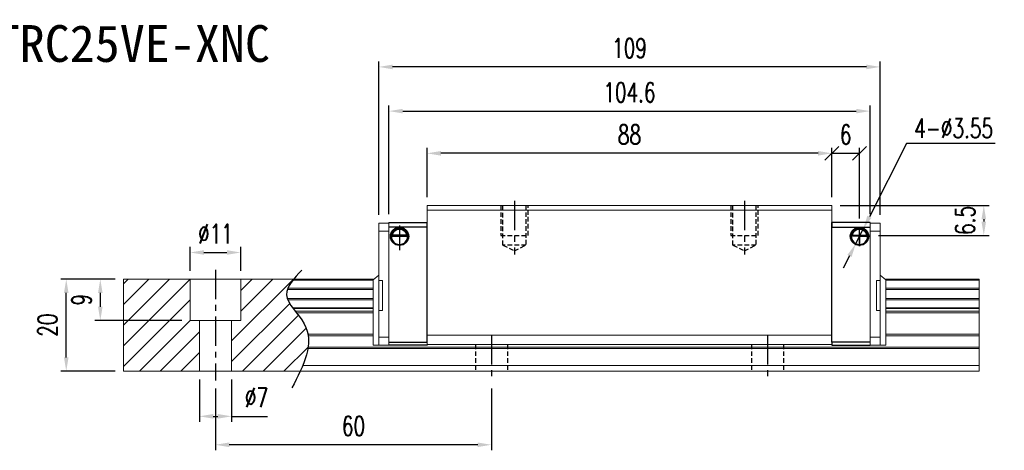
# Model space of a CAD drawing. Header units: millimetres. Extents: x 33 to 361, y 367 to 640.
# Tile 2 of 2: x 147 to 361, y 367 to 461. Entities that reach past the tile are written whole.
import ezdxf
from ezdxf.enums import TextEntityAlignment as Align

# ---------------------------------------------------------------- set-up
doc = ezdxf.new("R2010")
doc.units = ezdxf.units.MM
doc.header["$PDSIZE"] = -1
doc.linetypes.add('CENTER', pattern=[10.16, 6.35, -1.27, 1.27, -1.27])
doc.linetypes.add('DASHED', pattern=[0.75, 0.5, -0.25])
for name, color, linetype in [('2', 7, 'Continuous'), ('CHA', 7, 'Continuous'), ('CL', 1, 'CENTER'), ('DIM', 4, 'Continuous'), ('HID', 2, 'DASHED'), ('OUT', 3, 'Continuous')]:
    doc.layers.add(name, color=color, linetype=linetype)
doc.styles.add('DIM-7', font='SIMPLEX.shx', dxfattribs={"width": 0.7, "bigfont": 'chineset.shx'})
doc.styles.add('T', font='kaiu.ttf')
doc.dimstyles.new('CNS', dxfattribs={"dimtxt": 3.5, "dimasz": 2.5, "dimexe": 1, "dimexo": 1.5, "dimgap": 0.09, "dimtad": 0, "dimdsep": 46, "dimtxsty": 'DIM-7', "dimcen": 0.09, "dimclrd": 1, "dimclre": 1, "dimclrt": 4, "dimadec": 0, "dimazin": 0, "dimtfac": 1, "dimtix": 1, "dimtmove": 2, "dimatfit": 3, "dimfxl": 1, "dimtvp": 0.971429, "dimtolj": 1, "dimarcsym": 0})
doc.dimstyles.new('CNSx1 (指線專用)', dxfattribs={"dimscale": 0.8, "dimtxt": 3.5, "dimasz": 2.5, "dimexe": 1, "dimexo": 1.5, "dimgap": 1, "dimtad": 1, "dimtih": 1, "dimtoh": 1, "dimdsep": 46, "dimtxsty": 'DIM-7', "dimcen": 0.09, "dimclrd": 256, "dimclre": 256, "dimclrt": 4, "dimadec": 0, "dimazin": 0, "dimtfac": 1, "dimtix": 1, "dimtmove": 1, "dimatfit": 3, "dimfxl": 1, "dimtvp": 0.971429, "dimtolj": 1, "dimarcsym": 0})

# ---------------------------------------------------------------- blocks, each defined once
blk = doc.blocks.new('*D9')
at = {"layer": 'DEFPOINTS', "color": 0}
for p in [(189.9, 382.58), (249.9, 382.58), (189.9, 368.58)]:
    blk.add_point(p, dxfattribs=at)
at = {"layer": 'DIM', "color": 7, "lineweight": -2}
for p, q in [((189.9, 380.78), (189.9, 367.38)), ((249.9, 380.78), (249.9, 367.38)), ((246.9, 368.58), (192.9, 368.58))]:
    blk.add_line(p, q, dxfattribs=at)
at = {"layer": 'DIM', "color": 7}
for points in [[(192.9, 369.08), (192.9, 368.08), (189.9, 368.58)], [(246.9, 369.08), (246.9, 368.08), (249.9, 368.58)]]:
    blk.add_solid(points, dxfattribs=at)
at = {"layer": 'DIM', "color": 7, "insert": (219.9, 372.66), "char_height": 4.2, "attachment_point": 5, "style": 'DIM-7'}
blk.add_mtext('\\A1;60', dxfattribs=at)
blk = doc.blocks.new('*D10')
at = {"layer": 'DEFPOINTS', "color": 0}
for p in [(195.4, 410.36), (184.4, 404.58), (195.4, 404.58)]:
    blk.add_point(p, dxfattribs=at)
at = {"layer": 'DIM', "color": 7, "lineweight": -2}
for p, q in [((184.4, 406.38), (184.4, 411.56)), ((195.4, 406.38), (195.4, 411.56)), ((187.4, 410.36), (192.4, 410.36))]:
    blk.add_line(p, q, dxfattribs=at)
at = {"layer": 'DIM', "color": 7}
for points in [[(187.4, 410.86), (187.4, 409.86), (184.4, 410.36)], [(192.4, 410.86), (192.4, 409.86), (195.4, 410.36)]]:
    blk.add_solid(points, dxfattribs=at)
at = {"layer": 'DIM', "color": 7, "insert": (189.9, 414.44), "char_height": 4.2, "attachment_point": 5, "style": 'DIM-7'}
blk.add_mtext('\\A1;%%C11', dxfattribs=at)
blk = doc.blocks.new('*D11')
at = {"layer": 'DEFPOINTS', "color": 0}
for p in [(186.4, 384.58), (193.4, 384.58), (193.4, 374.76)]:
    blk.add_point(p, dxfattribs=at)
at = {"layer": 'DIM', "color": 7, "lineweight": -2}
for p, q in [((186.4, 382.78), (186.4, 373.56)), ((193.4, 382.78), (193.4, 373.56)), ((189.4, 374.76), (190.4, 374.76)), ((193.4, 374.76), (201.24, 374.76))]:
    blk.add_line(p, q, dxfattribs=at)
at = {"layer": 'DIM', "color": 7}
for points in [[(189.4, 375.26), (189.4, 374.26), (186.4, 374.76)], [(190.4, 375.26), (190.4, 374.26), (193.4, 374.76)]]:
    blk.add_solid(points, dxfattribs=at)
at = {"layer": 'DIM', "color": 7, "insert": (198.82, 378.84), "char_height": 4.2, "attachment_point": 5, "style": 'DIM-7'}
blk.add_mtext('\\A1;%%C7', dxfattribs=at)
blk = doc.blocks.new('*D13')
at = {"layer": 'DEFPOINTS', "color": 0}
for p in [(235.9, 431.91), (235.9, 420.58), (323.9, 420.58)]:
    blk.add_point(p, dxfattribs=at)
at = {"layer": 'DIM', "color": 7, "lineweight": -2}
for p, q in [((235.9, 422.38), (235.9, 433.11)), ((323.9, 422.38), (323.9, 433.11)), ((320.9, 431.91), (238.9, 431.91))]:
    blk.add_line(p, q, dxfattribs=at)
at = {"layer": 'DIM', "color": 7}
for points in [[(238.9, 432.41), (238.9, 431.41), (235.9, 431.91)], [(320.9, 432.41), (320.9, 431.41), (323.9, 431.91)]]:
    blk.add_solid(points, dxfattribs=at)
at = {"layer": 'DIM', "color": 7, "insert": (279.9, 435.99), "char_height": 4.2, "attachment_point": 5, "style": 'DIM-7'}
blk.add_mtext('\\A1;88', dxfattribs=at)
blk = doc.blocks.new('*D8')
at = {"layer": 'DEFPOINTS', "color": 0}
for p in [(225.4, 450.68), (225.4, 416.74), (334.4, 416.74)]:
    blk.add_point(p, dxfattribs=at)
at = {"layer": 'DIM', "color": 7, "lineweight": -2}
for p, q in [((225.4, 418.54), (225.4, 451.88)), ((334.4, 418.54), (334.4, 451.88)), ((331.4, 450.68), (228.4, 450.68))]:
    blk.add_line(p, q, dxfattribs=at)
at = {"layer": 'DIM', "color": 7}
for points in [[(228.4, 451.18), (228.4, 450.18), (225.4, 450.68)], [(331.4, 451.18), (331.4, 450.18), (334.4, 450.68)]]:
    blk.add_solid(points, dxfattribs=at)
at = {"layer": 'DIM', "color": 7, "insert": (279.9, 454.76), "char_height": 4.2, "attachment_point": 5, "style": 'DIM-7'}
blk.add_mtext('\\A1;109', dxfattribs=at)
blk = doc.blocks.new('_Oblique')
at = {"color": 0, "linetype": 'ByBlock', "lineweight": -2}
blk.add_line((-0.5, -0.5), (0.5, 0.5), dxfattribs=at)
blk = doc.blocks.new('*D14')
at = {"layer": 'DEFPOINTS', "color": 0}
for p in [(329.9, 431.91), (323.9, 420.58), (329.9, 415.96)]:
    blk.add_point(p, dxfattribs=at)
at = {"layer": 'DIM', "color": 7, "lineweight": -2}
for p, q in [((323.9, 422.38), (323.9, 433.11)), ((329.9, 417.76), (329.9, 433.11)), ((323.9, 431.91), (329.9, 431.91))]:
    blk.add_line(p, q, dxfattribs=at)
at = {"layer": 'DIM', "color": 7, "lineweight": -2, "xscale": 2.999999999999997, "yscale": 2.999999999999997, "zscale": 2.999999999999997, "rotation": 180}
blk.add_blockref('_Oblique', (323.9, 431.91), dxfattribs=at)
at = {"layer": 'DIM', "color": 7, "lineweight": -2, "xscale": 2.999999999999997, "yscale": 2.999999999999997, "zscale": 2.999999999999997}
blk.add_blockref('_Oblique', (329.9, 431.91), dxfattribs=at)
at = {"layer": 'DIM', "color": 7, "insert": (326.9, 435.99), "char_height": 4.2, "attachment_point": 5, "style": 'DIM-7'}
blk.add_mtext('\\A1;6', dxfattribs=at)
blk = doc.blocks.new('*D15')
at = {"layer": 'DEFPOINTS', "color": 0}
for p in [(323.9, 420.58), (332.2, 414.08), (356.92, 414.08)]:
    blk.add_point(p, dxfattribs=at)
at = {"layer": 'DIM', "color": 7, "lineweight": -2}
for p, q in [((325.7, 420.58), (358.12, 420.58)), ((356.92, 417.58), (356.92, 417.08)), ((334, 414.08), (358.12, 414.08))]:
    blk.add_line(p, q, dxfattribs=at)
at = {"layer": 'DIM', "color": 7}
for points in [[(356.42, 417.58), (357.42, 417.58), (356.92, 420.58)], [(356.42, 417.08), (357.42, 417.08), (356.92, 414.08)]]:
    blk.add_solid(points, dxfattribs=at)
at = {"layer": 'DIM', "color": 7, "insert": (352.84, 417.33), "char_height": 4.2, "attachment_point": 5, "rotation": 90, "style": 'DIM-7'}
blk.add_mtext('\\A1;6.5', dxfattribs=at)
blk = doc.blocks.new('*D16')
at = {"layer": 'DEFPOINTS', "color": 0}
for p in [(157.46, 404.58), (169.9, 404.58), (169.9, 384.58)]:
    blk.add_point(p, dxfattribs=at)
at = {"layer": 'DIM', "color": 7, "lineweight": -2}
for p, q in [((168.1, 404.58), (156.26, 404.58)), ((157.46, 387.58), (157.46, 401.58)), ((168.1, 384.58), (156.26, 384.58))]:
    blk.add_line(p, q, dxfattribs=at)
at = {"layer": 'DIM', "color": 7}
for points in [[(156.96, 401.58), (157.96, 401.58), (157.46, 404.58)], [(156.96, 387.58), (157.96, 387.58), (157.46, 384.58)]]:
    blk.add_solid(points, dxfattribs=at)
at = {"layer": 'DIM', "color": 7, "insert": (153.38, 394.58), "char_height": 4.2, "attachment_point": 5, "rotation": 90, "style": 'DIM-7'}
blk.add_mtext('\\A1;20', dxfattribs=at)
blk = doc.blocks.new('*D18')
at = {"layer": 'DEFPOINTS', "color": 0}
for p in [(332.2, 441.08), (227.6, 416.88), (332.2, 416.88)]:
    blk.add_point(p, dxfattribs=at)
at = {"layer": 'DIM', "color": 7, "lineweight": -2}
for p, q in [((227.6, 418.68), (227.6, 442.28)), ((230.6, 441.08), (329.2, 441.08)), ((332.2, 418.68), (332.2, 442.28))]:
    blk.add_line(p, q, dxfattribs=at)
at = {"layer": 'DIM', "color": 7}
for points in [[(230.6, 441.58), (230.6, 440.58), (227.6, 441.08)], [(329.2, 441.58), (329.2, 440.58), (332.2, 441.08)]]:
    blk.add_solid(points, dxfattribs=at)
at = {"layer": 'DIM', "color": 7, "insert": (279.9, 445.16), "char_height": 4.2, "attachment_point": 5, "style": 'DIM-7'}
blk.add_mtext('\\A1;104.6', dxfattribs=at)
blk = doc.blocks.new('*D29')
at = {"layer": 'DEFPOINTS', "color": 0}
for p in [(169.9, 404.58), (164.86, 395.58), (184.4, 395.58)]:
    blk.add_point(p, dxfattribs=at)
at = {"layer": 'DIM', "color": 7, "lineweight": -2}
for p, q in [((168.1, 404.58), (163.66, 404.58)), ((164.86, 401.58), (164.86, 398.58)), ((182.6, 395.58), (163.66, 395.58))]:
    blk.add_line(p, q, dxfattribs=at)
at = {"layer": 'DIM', "color": 7}
for points in [[(164.36, 401.58), (165.36, 401.58), (164.86, 404.58)], [(164.36, 398.58), (165.36, 398.58), (164.86, 395.58)]]:
    blk.add_solid(points, dxfattribs=at)
at = {"layer": 'DIM', "color": 7, "insert": (160.78, 400.08), "char_height": 4.2, "attachment_point": 5, "rotation": 90, "style": 'DIM-7'}
blk.add_mtext('\\A1;9', dxfattribs=at)
blk = doc.blocks.new('*D39')
at = {"layer": 'DEFPOINTS', "color": 0}
for p in [(330.7, 415.46), (329.1, 412.3)]:
    blk.add_point(p, dxfattribs=at)
at = {"layer": 'DIM', "color": 0, "lineweight": -2}
for p, q in [((340.14, 434.05), (332.06, 418.14)), ((359.4, 434.05), (340.14, 434.05)), ((329.1, 412.3), (330.7, 415.46)), ((327.74, 409.62), (326.38, 406.95))]:
    blk.add_line(p, q, dxfattribs=at)
at = {"layer": 'DIM', "color": 0}
for points in [[(331.62, 418.36), (332.51, 417.91), (330.7, 415.46)], [(327.29, 409.85), (328.19, 409.39), (329.1, 412.3)]]:
    blk.add_solid(points, dxfattribs=at)
at = {"layer": 'DIM', "color": 0, "insert": (350.37, 437.35), "char_height": 4.2, "attachment_point": 5, "style": 'DIM-7'}
blk.add_mtext('\\A1;4-∅3.55', dxfattribs=at)

msp = doc.modelspace()

# ---------------------------------------------------------------- linework, layer by layer
at = {"layer": '2', "color": 0, "linetype": 'Continuous'}
for p, q in [((227.6, 416.879), (235.9, 416.879)), ((235.9, 415.879), (227.6, 415.879)), ((235.9, 390.879), (235.9, 416.879)), ((323.9, 390.879), (323.9, 416.879)), ((323.9, 416.879), (323.9, 415.879)), ((323.9, 415.879), (332.2, 415.879)), ((323.9, 390.879), (323.9, 415.879)), ((332.2, 416.879), (323.901, 416.879)), ((228.126, 413.929), (231.675, 413.929)), ((231.532, 414.062), (228.269, 414.062)), ((231.455, 414.129), (228.345, 414.129)), ((331.675, 413.929), (328.126, 413.929)), ((328.269, 414.062), (331.532, 414.062)), ((328.345, 414.129), (331.455, 414.129)), ((235.9, 411.979), (235.9, 412.229)), ((323.9, 411.979), (323.9, 412.229)), ((227.6, 390.879), (235.9, 390.879)), ((235.901, 390.243), (227.6, 390.243)), ((235.901, 390.243), (227.6, 390.243)), ((235.9, 390.379), (235.9, 390.243)), ((332.2, 390.879), (323.9, 390.879)), ((323.9, 390.879), (323.9, 390.379)), ((323.9, 390.379), (323.9, 390.243)), ((323.9, 390.243), (332.2, 390.243)), ((323.9, 390.243), (332.2, 390.243))]:
    msp.add_line(p, q, dxfattribs=at)
at = {"layer": '2', "color": 0, "linetype": 'Continuous', "extrusion": (0, 0, -1)}
for centre, radius, start, end in [((-229.9, 413.879), 1.975, 270, 90), ((-229.9, 413.879), 1.575, 9.1332, 90), ((-229.9, 413.879), 1.975, 90, 270), ((-229.9, 413.879), 1.575, 90, 170.8668), ((-329.9, 413.879), 1.975, 270, 90), ((-329.9, 413.879), 1.575, 9.1332, 90), ((-329.9, 413.879), 1.975, 90, 270), ((-329.9, 413.879), 1.575, 90, 170.8668)]:
    msp.add_arc(centre, radius, start, end, dxfattribs=at)
at = {"layer": '2', "color": 0, "linetype": 'Continuous'}
for centre, start, end in [((229.9, 413.879), 90, 270), ((229.9, 413.879), 270, 90), ((329.9, 413.879), 90, 270), ((329.9, 413.879), 270, 90)]:
    msp.add_arc(centre, 1.775, start, end, dxfattribs=at)
for points, knots in [([(228.269, 414.062), (228.284, 414.138), (228.307, 414.227), (228.37, 414.417), (228.413, 414.518), (228.518, 414.714), (228.581, 414.811), (228.753, 415.022), (228.872, 415.132), (229.131, 415.313), (229.276, 415.386), (229.578, 415.483), (229.74, 415.51), (229.9, 415.51)], [0, 0, 0, 0, 0.1376864, 0.1376864, 0.275472, 0.275472, 0.4123557, 0.4123557, 0.6064308, 0.6064308, 0.8046387, 0.8046387, 1, 1, 1, 1]), ([(229.9, 415.51), (230.051, 415.51), (230.204, 415.486), (230.521, 415.39), (230.687, 415.306), (230.957, 415.108), (231.071, 414.997), (231.243, 414.778), (231.31, 414.671), (231.416, 414.457), (231.457, 414.347), (231.506, 414.181), (231.521, 414.118), (231.532, 414.062)], [0, 0, 0, 0, 0.1837975, 0.1837975, 0.4104893, 0.4104893, 0.6000274, 0.6000274, 0.749109, 0.749109, 0.8991923, 0.8991923, 1, 1, 1, 1]), ([(329.9, 415.51), (329.749, 415.51), (329.597, 415.486), (329.279, 415.39), (329.114, 415.306), (328.843, 415.108), (328.73, 414.997), (328.558, 414.778), (328.491, 414.671), (328.385, 414.457), (328.344, 414.347), (328.295, 414.181), (328.28, 414.118), (328.269, 414.062)], [0, 0, 0, 0, 0.1837975, 0.1837975, 0.4104893, 0.4104893, 0.6000274, 0.6000274, 0.749109, 0.749109, 0.8991923, 0.8991923, 1, 1, 1, 1]), ([(331.532, 414.062), (331.516, 414.138), (331.494, 414.227), (331.431, 414.417), (331.388, 414.518), (331.283, 414.714), (331.22, 414.811), (331.048, 415.022), (330.929, 415.132), (330.67, 415.313), (330.525, 415.386), (330.223, 415.483), (330.061, 415.51), (329.9, 415.51)], [0, 0, 0, 0, 0.1376864, 0.1376864, 0.275472, 0.275472, 0.4123557, 0.4123557, 0.6064308, 0.6064308, 0.8046387, 0.8046387, 1, 1, 1, 1])]:
    msp.add_open_spline(points, degree=3, knots=knots, dxfattribs=at)
for points in [[(231.455, 414.129), (231.481, 414.106), (231.507, 414.084), (231.532, 414.062)], [(328.345, 414.129), (328.32, 414.106), (328.294, 414.084), (328.269, 414.062)]]:
    msp.add_open_spline(points, degree=3, dxfattribs=at)
at = {"layer": 'CL', "color": 0}
for p, q in [((254.9, 421.579), (254.9, 409.937)), ((304.9, 421.579), (304.9, 409.937)), ((229.9, 416.244), (229.9, 410.891)), ((329.9, 411.755), (329.9, 415.962)), ((227.815, 413.879), (232.114, 413.879)), ((332.089, 413.879), (327.732, 413.879)), ((189.9, 406.579), (189.9, 382.579)), ((249.9, 392.379), (249.9, 382.579)), ((309.9, 392.379), (309.9, 382.579))]:
    msp.add_line(p, q, dxfattribs=at)
at = {"layer": 'DIM', "color": 0}
for p, q in [((229.9, 413.879), (227.815, 413.879)), ((329.9, 413.879), (329.9, 411.755)), ((329.9, 413.879), (332.089, 413.879)), ((169.9, 403.571), (170.909, 404.579)), ((169.9, 399.08), (175.399, 404.579)), ((169.9, 394.59), (179.889, 404.579)), ((169.9, 390.1), (184.379, 404.579)), ((193.4, 391.15), (206.83, 404.579)), ((195.4, 402.13), (197.849, 404.579)), ((195.4, 397.64), (202.34, 404.579)), ((169.9, 385.61), (184.4, 400.11)), ((193.4, 386.659), (206.031, 399.29)), ((195.81, 384.579), (207.942, 396.711)), ((173.359, 384.579), (184.4, 395.62)), ((200.3, 384.579), (209.642, 393.921)), ((177.849, 384.579), (186.4, 393.13)), ((204.79, 384.579), (210.026, 389.815)), ((182.34, 384.579), (186.4, 388.64))]:
    msp.add_line(p, q, dxfattribs=at)
msp.add_open_spline([(208.653, 406.541), (206.971, 404.75), (203.313, 400.854), (212.839, 393.17), (209.023, 385.784), (206.51, 380.92)], degree=3, knots=[0, 0, 0, 0, 6.2737393, 13.647637, 27.8750855, 27.8750855, 27.8750855, 27.8750855], dxfattribs=at)
at = {"layer": 'HID', "color": 0, "ltscale": 2}
for p, q in [((251.9, 420.579), (251.9, 414.079)), ((252.4, 411.979), (252.4, 420.579)), ((257.4, 420.579), (257.4, 411.979)), ((257.9, 414.079), (257.9, 420.579)), ((301.9, 420.579), (301.9, 414.079)), ((302.4, 411.979), (302.4, 420.579)), ((307.4, 420.579), (307.4, 411.979)), ((307.9, 414.079), (307.9, 420.579)), ((251.9, 414.079), (257.9, 414.079)), ((301.9, 414.079), (307.9, 414.079)), ((252.4, 411.979), (254.9, 410.729)), ((257.4, 411.979), (252.4, 411.979)), ((254.9, 410.729), (257.4, 411.979)), ((302.4, 411.979), (304.9, 410.729)), ((307.4, 411.979), (302.4, 411.979)), ((304.9, 410.729), (307.4, 411.979)), ((246.4, 390.379), (246.4, 384.579)), ((253.4, 390.379), (253.4, 384.579)), ((306.4, 390.379), (306.4, 384.579)), ((313.4, 390.379), (313.4, 384.579))]:
    msp.add_line(p, q, dxfattribs=at)
at = {"layer": 'OUT', "color": 0, "linetype": 'Continuous', "lineweight": 15}
for p, q in [((235.9, 419.579), (235.9, 420.579)), ((323.9, 420.579), (235.9, 420.579)), ((235.9, 392.429), (235.9, 419.579)), ((323.9, 419.579), (235.9, 419.579)), ((323.9, 419.579), (323.9, 420.579)), ((323.9, 392.429), (323.9, 419.579)), ((225.398, 416.743), (227.6, 416.743)), ((225.398, 416.743), (225.398, 390.243)), ((227.6, 416.879), (227.6, 415.879)), ((227.6, 390.243), (227.6, 416.743)), ((323.9, 392.229), (323.9, 416.879)), ((332.2, 390.243), (332.2, 416.879)), ((334.403, 416.743), (332.2, 416.743)), ((334.403, 416.743), (334.403, 390.243)), ((225.398, 414.993), (227.6, 414.993)), ((334.403, 414.993), (332.2, 414.993)), ((169.9, 404.579), (169.9, 384.579)), ((224.365, 404.579), (169.9, 404.579)), ((184.4, 395.579), (184.4, 404.579)), ((195.4, 395.579), (195.4, 404.579)), ((224.198, 404.443), (225.398, 405.415)), ((335.603, 404.443), (334.403, 405.415)), ((355.9, 404.579), (335.436, 404.579)), ((355.9, 404.579), (355.9, 404.322)), ((224.2, 402.613), (205.647, 402.613)), ((224.2, 404.322), (206.692, 404.322)), ((224.2, 404.445), (224.2, 390.243)), ((225.398, 404.27), (226.198, 404.27)), ((226.198, 404.27), (226.198, 397.77)), ((334.403, 404.27), (333.603, 404.27)), ((333.603, 404.27), (333.603, 397.77)), ((335.6, 404.445), (335.6, 390.243)), ((355.9, 404.322), (335.6, 404.322)), ((355.9, 402.613), (335.6, 402.613)), ((355.9, 404.322), (355.9, 402.613)), ((355.9, 402.613), (355.9, 402.318)), ((224.2, 400.338), (205.534, 400.338)), ((224.2, 402.318), (205.537, 402.318)), ((355.9, 402.318), (335.6, 402.318)), ((355.9, 400.338), (335.6, 400.338)), ((355.9, 402.318), (355.9, 400.338)), ((355.9, 400.338), (355.9, 400.044)), ((224.2, 400.044), (205.645, 400.044)), ((224.2, 398.363), (206.654, 398.363)), ((224.2, 398.199), (206.777, 398.199)), ((355.9, 400.044), (335.6, 400.044)), ((355.9, 398.363), (335.6, 398.363)), ((355.9, 398.199), (335.6, 398.199)), ((355.9, 400.044), (355.9, 398.363)), ((355.9, 398.363), (355.9, 398.199)), ((355.9, 398.199), (355.9, 397.605)), ((224.2, 397.605), (207.236, 397.605)), ((224.2, 397.252), (207.516, 397.252)), ((225.398, 397.77), (226.198, 397.77)), ((334.403, 397.77), (333.603, 397.77)), ((355.9, 397.605), (335.6, 397.605)), ((355.9, 397.252), (335.6, 397.252)), ((355.9, 397.605), (355.9, 397.252)), ((355.9, 397.252), (355.9, 392.586)), ((195.4, 395.579), (184.4, 395.579)), ((186.4, 395.579), (186.4, 384.579)), ((193.4, 395.579), (193.4, 384.579)), ((224.2, 392.586), (210.007, 392.586)), ((224.2, 392.232), (210.06, 392.232)), ((225.4, 391.993), (227.6, 391.993)), ((235.9, 390.379), (235.9, 392.429)), ((323.9, 392.429), (235.9, 392.429)), ((323.9, 390.379), (323.9, 392.429)), ((334.4, 391.993), (332.2, 391.993)), ((355.9, 392.586), (335.6, 392.586)), ((355.9, 392.232), (335.6, 392.232)), ((355.9, 392.586), (355.9, 392.232)), ((355.9, 392.232), (355.9, 389.825)), ((355.9, 389.825), (210.028, 389.825)), ((224.2, 390.243), (227.6, 390.243)), ((323.9, 390.379), (235.9, 390.379)), ((335.6, 390.243), (332.2, 390.243)), ((355.9, 389.825), (355.9, 389.472)), ((335.9, 389.472), (209.973, 389.472)), ((355.9, 389.472), (335.9, 389.472)), ((355.9, 389.472), (355.9, 385.779)), ((355.9, 385.779), (208.851, 385.779)), ((355.9, 385.779), (355.9, 384.579)), ((335.9, 384.579), (169.9, 384.579)), ((355.9, 384.579), (335.9, 384.579))]:
    msp.add_line(p, q, dxfattribs=at)
for points in [[(228.269, 414.062), (228.294, 414.084), (228.32, 414.106), (228.345, 414.129)], [(331.532, 414.062), (331.507, 414.084), (331.481, 414.106), (331.455, 414.129)]]:
    msp.add_open_spline(points, degree=3, dxfattribs=at)

# ---------------------------------------------------------------- texts
at = {"layer": 'CHA', "color": 0, "style": 'T'}
msp.add_text('TRC25VE-XNC', height=8, dxfattribs=at).set_placement((171.813, 455.765), align=Align.MIDDLE)

# ---------------------------------------------------------------- dimensions: what is measured, and where the dimension line sits
at = {"layer": 'DIM', "color": 0}
for base, p1, p2, override, picture, middle in [((225.398, 450.6842), (334.4028, 416.7434), (225.398, 416.7434), {"dimscale": 1.2, "dimclrd": 7, "dimclre": 7, "dimclrt": 7}, '*D8', (279.9004, 454.7642)), ((332.2, 441.079), (227.6, 416.879), (332.2, 416.879), {"dimscale": 1.2, "dimclrd": 7, "dimclre": 7, "dimclrt": 7}, '*D18', (279.9, 445.159)), ((235.9, 431.91), (323.9, 420.579), (235.9, 420.579), {"dimscale": 1.2, "dimclrd": 7, "dimclre": 7, "dimclrt": 7}, '*D13', (279.9, 435.99)), ((329.9, 431.91), (323.9, 420.579), (329.9, 415.962), {"dimscale": 1.2, "dimblk1": 'Oblique', "dimblk2": 'Oblique', "dimsah": 1, "dimclrd": 7, "dimclre": 7, "dimclrt": 7, "dimtmove": 0}, '*D14', (326.9, 435.99)), ((189.9, 368.581), (249.9, 382.579), (189.9, 382.579), {"dimscale": 1.2, "dimclrd": 7, "dimclre": 7, "dimclrt": 7}, '*D9', (219.9, 372.661))]:
    dim = msp.add_linear_dim(base=base, p1=p1, p2=p2, dimstyle='CNS', override=override, dxfattribs=at)
    dim.commit()
    dim.dimension.update_dxf_attribs({"geometry": picture, "text_midpoint": middle})
dim = msp.add_diameter_dim_2p(p1=(329.097, 412.296), p2=(330.704, 415.462), text='4-<>', dimstyle='CNSx1 (指線專用)', override={"dimscale": 1.2, "dimclrd": 0, "dimclre": 0, "dimclrt": 0}, dxfattribs=at)
dim.commit()
dim.dimension.update_dxf_attribs({"geometry": '*D39', "text_midpoint": (340.136, 434.052), "dimtype": 163})
for base, p1, p2, angle, picture, middle in [((356.917, 414.079), (323.9, 420.579), (332.2, 414.079), 90, '*D15', (352.837, 417.329)), ((157.461, 404.579), (169.9, 384.579), (169.9, 404.579), 90, '*D16', (153.381, 394.579)), ((164.861, 395.579), (169.9, 404.579), (184.4, 395.579), 270, '*D29', (160.781, 400.079))]:
    dim = msp.add_linear_dim(base=base, p1=p1, p2=p2, angle=angle, dimstyle='CNS', override={"dimscale": 1.2, "dimclrd": 7, "dimclre": 7, "dimclrt": 7}, dxfattribs=at)
    dim.commit()
    dim.dimension.update_dxf_attribs({"geometry": picture, "text_midpoint": middle})
dim = msp.add_linear_dim(base=(195.4, 410.36), p1=(184.4, 404.579), p2=(195.4, 404.579), text='%%C<>', dimstyle='CNS', override={"dimscale": 1.2, "dimclrd": 7, "dimclre": 7, "dimclrt": 7}, dxfattribs=at)
dim.commit()
dim.dimension.update_dxf_attribs({"geometry": '*D10', "text_midpoint": (189.9, 414.44)})
dim = msp.add_linear_dim(base=(193.4, 374.756), p1=(186.4, 384.579), p2=(193.4, 384.579), text='%%C<>', dimstyle='CNS', override={"dimscale": 1.2, "dimclrd": 7, "dimclre": 7, "dimclrt": 7, "dimtmove": 0}, dxfattribs=at)
dim.commit()
dim.dimension.update_dxf_attribs({"geometry": '*D11', "text_midpoint": (198.818, 374.756), "dimtype": 160})

doc.saveas('drawing.dxf')
